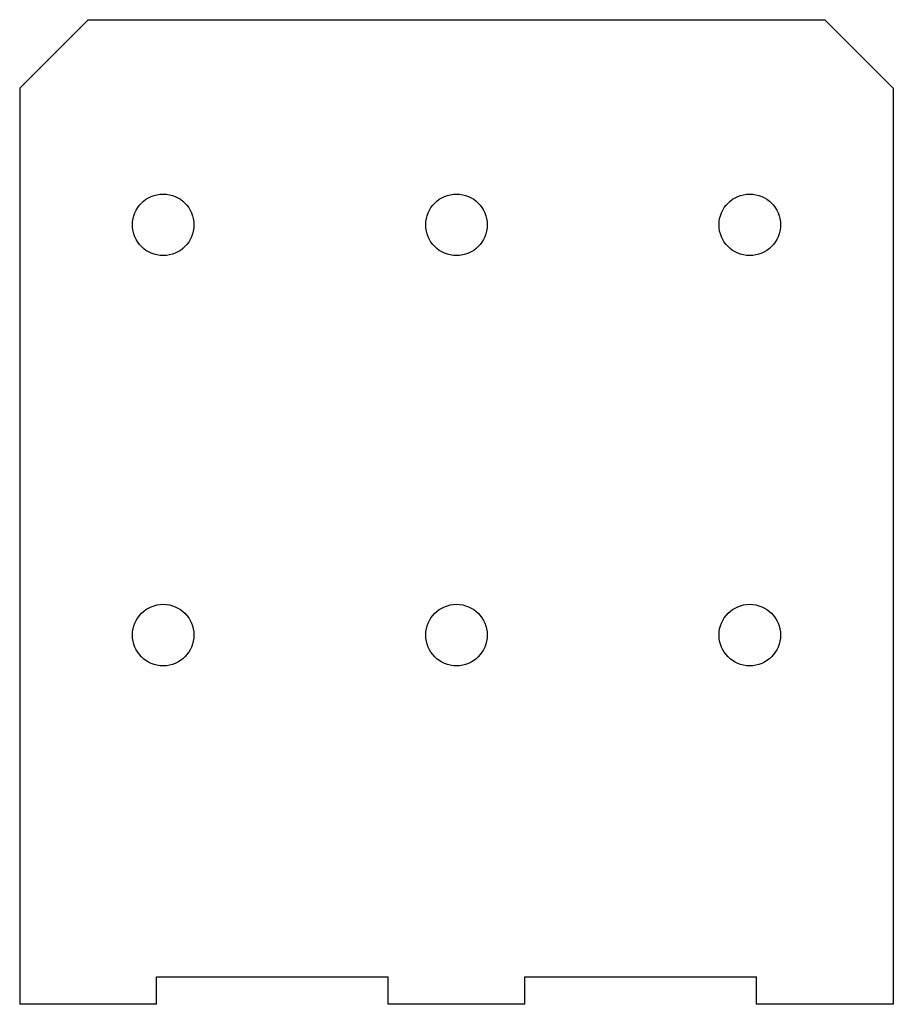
# Model space of a CAD drawing. Header units: millimetres. Extents: x 13 to 141, y 16 to 160.
import ezdxf

# ---------------------------------------------------------------- set-up
doc = ezdxf.new("R2010")
doc.units = ezdxf.units.MM

msp = doc.modelspace()

# ---------------------------------------------------------------- linework, layer by layer
at = {"color": 7, "linetype": 'Continuous', "lineweight": 25}
for p, q in [((23.4, 159.96), (13.4, 149.96)), ((23.4, 159.96), (131.24, 159.96)), ((141.24, 149.96), (131.24, 159.96)), ((13.4, 149.96), (13.4, 15.96)), ((141.24, 149.96), (141.24, 15.96)), ((33.4, 15.96), (33.4, 19.96)), ((33.4, 19.96), (67.32, 19.96)), ((67.32, 15.96), (67.32, 19.96)), ((87.32, 15.96), (87.32, 19.96)), ((87.32, 19.96), (121.24, 19.96)), ((121.24, 15.96), (121.24, 19.96)), ((33.4, 15.96), (13.4, 15.96)), ((87.32, 15.96), (67.32, 15.96)), ((141.24, 15.96), (121.24, 15.96))]:
    msp.add_line(p, q, dxfattribs=at)
for centre in [(34.4, 129.96), (77.32, 129.96), (120.24, 129.96), (34.4, 69.96), (77.32, 69.96), (120.24, 69.96)]:
    msp.add_circle(centre, 4.5, dxfattribs=at)

doc.saveas('drawing.dxf')
